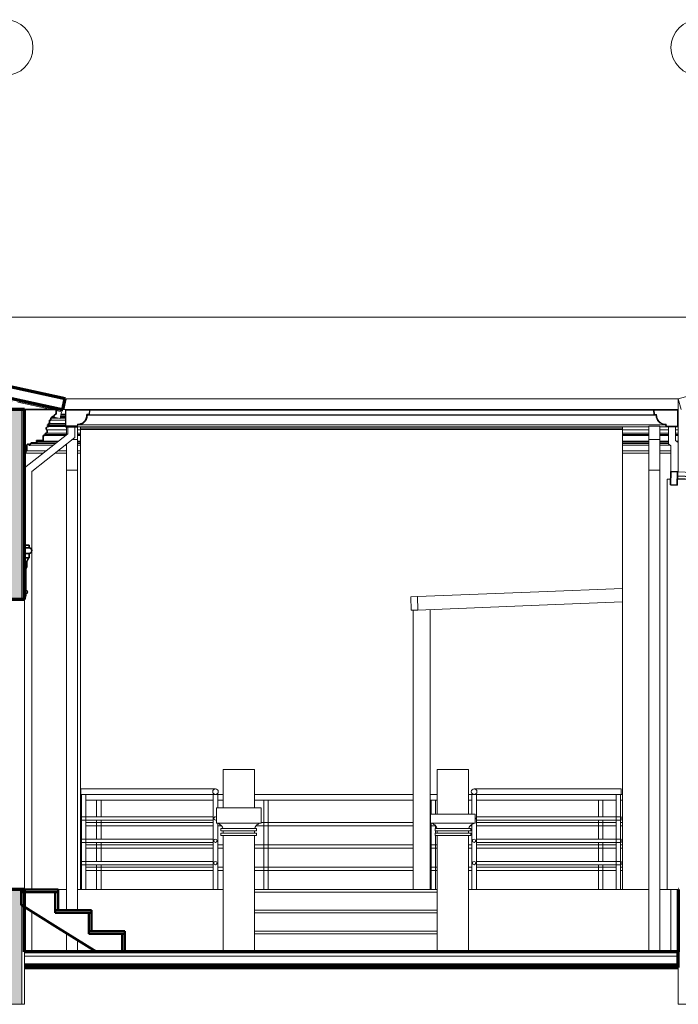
# Model space of a CAD drawing. Header units: millimetres. Extents: x -20585 to 33266, y -2043 to 8822.
# Tile 4 of 9: x -11998 to -6092, y 0 to 8822. Entities that reach past the tile are written whole.
import ezdxf

# ---------------------------------------------------------------- set-up
doc = ezdxf.new("R2010")
doc.units = ezdxf.units.MM
for name, color, linetype, lineweight in [('A-FLOR', 192, 'Continuous', 18), ('A-FLOR-HRAL', 11, 'Continuous', 18), ('A-FLOR-MCUT', 51, 'Continuous', 18), ('A-GENM', 13, 'Continuous', 18), ('A-GLAZ-CURT', 52, 'Continuous', 18), ('A-GLAZ-CWMG', 51, 'Continuous', 18), ('A-ROOF', 132, 'Continuous', 18), ('A-ROOF-MCUT', 132, 'Continuous', 25), ('A-ROOF-OTLN', 132, 'Continuous', 18), ('A-WALL', 113, 'Continuous', 18), ('A-WALL-PATT', 111, 'Continuous', 70), ('S-COLS', 52, 'Continuous', 18), ('S-GRID-IDEN', 1, 'Continuous', 9), ('S-STRS', 31, 'Continuous', 18)]:
    doc.layers.add(name, color=color, linetype=linetype, lineweight=lineweight)

# ---------------------------------------------------------------- blocks, each defined once
blk = doc.blocks.new('Railing - 4 cm-3948223-CORTE E - CORTE DE IMPLANTAÇÃO')
at = {"layer": 'A-FLOR-HRAL'}
for p, q in [((-7943.4, 1880), (-7943.4, 1703.8)), ((-7903.4, 1880), (-7943.4, 1880)), ((-7903.4, 1030), (-7903.4, 1880)), ((-7943.4, 1611.9), (-7943.4, 1030))]:
    blk.add_line(p, q, dxfattribs=at)
blk = doc.blocks.new('Railing - 4 cm-V1-CORTE E - CORTE DE IMPLANTAÇÃO')
at = {"layer": 'A-FLOR-HRAL'}
for p, q in [((-6651, 1880), (-6651, 1030)), ((-6631, 1880), (-6651, 1880)), ((-6611, 1880), (-6631, 1880)), ((-6611, 1030), (-6611, 1880))]:
    blk.add_line(p, q, dxfattribs=at)
blk = doc.blocks.new('Railing - Railing-2916073-CORTE E - CORTE DE IMPLANTAÇÃO')
at = {"layer": 'A-FLOR-HRAL'}
for p, q in [((-6606, 1930), (-7923.4, 1930)), ((-7903.4, 1880), (-6606, 1880)), ((-6606, 1930), (-6606, 1905)), ((-6606, 1905), (-6606, 1880)), ((-6632.8, 1680), (-7903.4, 1680)), ((-6606, 1680), (-6629.2, 1680)), ((-6606, 1680), (-6606, 1665)), ((-7903.4, 1650), (-6632.8, 1650)), ((-6629.2, 1650), (-6606, 1650)), ((-6606, 1665), (-6606, 1650)), ((-6632.8, 1480), (-7903.4, 1480)), ((-7903.4, 1450), (-6632.8, 1450)), ((-6606, 1480), (-6629.2, 1480)), ((-6629.2, 1450), (-6606, 1450)), ((-6606, 1480), (-6606, 1465)), ((-6606, 1465), (-6606, 1450)), ((-6632.8, 1280), (-7903.4, 1280)), ((-7903.4, 1250), (-6632.8, 1250)), ((-6606, 1280), (-6629.2, 1280)), ((-6629.2, 1250), (-6606, 1250)), ((-6606, 1280), (-6606, 1265)), ((-6606, 1265), (-6606, 1250))]:
    blk.add_line(p, q, dxfattribs=at)
for centre, radius, start, end in [((-7923.4, 1905), 25, 360, 180), ((-7923.4, 1905), 25, 180, 360), ((-7923.4, 1665), 15, 0, 48.42037), ((-7923.4, 1665), 15, 311.57963, 0), ((-7923.4, 1465), 15, 0, 180), ((-7923.4, 1465), 15, 180, 0), ((-7923.4, 1265), 15, 0, 180), ((-7923.4, 1265), 15, 180, 0)]:
    blk.add_arc(centre, radius, start, end, dxfattribs=at)
for name in ['Railing - 4 cm-3948223-CORTE E - CORTE DE IMPLANTAÇÃO', 'Railing - 4 cm-V1-CORTE E - CORTE DE IMPLANTAÇÃO']:
    blk.add_blockref(name, (0, 0))
blk = doc.blocks.new('Railing - 4 cm-V2-CORTE E - CORTE DE IMPLANTAÇÃO')
at = {"layer": 'A-FLOR-HRAL'}
for p, q in [((-10262.3, 1030), (-10262.3, 1880)), ((-10262.3, 1880), (-10222.3, 1880)), ((-10222.3, 1880), (-10222.3, 1761.2)), ((-10222.3, 1620.7), (-10222.3, 1030))]:
    blk.add_line(p, q, dxfattribs=at)
blk = doc.blocks.new('Railing - Railing-2916387-CORTE E - CORTE DE IMPLANTAÇÃO')
at = {"layer": 'A-FLOR-HRAL'}
for p, q in [((-10242.3, 1930), (-11448.9, 1930)), ((-11448.9, 1905), (-11448.9, 1930)), ((-11448.9, 1880), (-11448.9, 1905)), ((-11448.9, 1880), (-10262.3, 1880)), ((-11425.7, 1680), (-11448.9, 1680)), ((-11448.9, 1665), (-11448.9, 1680)), ((-10262.3, 1680), (-11422.1, 1680)), ((-11448.9, 1650), (-11448.9, 1665)), ((-11448.9, 1650), (-11425.7, 1650)), ((-11422.1, 1650), (-10262.3, 1650)), ((-11425.7, 1480), (-11448.9, 1480)), ((-11448.9, 1465), (-11448.9, 1480)), ((-11448.9, 1450), (-11448.9, 1465)), ((-11448.9, 1450), (-11425.7, 1450)), ((-10262.3, 1480), (-11422.1, 1480)), ((-11422.1, 1450), (-10262.3, 1450)), ((-11425.7, 1280), (-11448.9, 1280)), ((-11448.9, 1265), (-11448.9, 1280)), ((-11448.9, 1250), (-11448.9, 1265)), ((-11448.9, 1250), (-11425.7, 1250)), ((-10262.3, 1280), (-11422.1, 1280)), ((-11422.1, 1250), (-10262.3, 1250))]:
    blk.add_line(p, q, dxfattribs=at)
for centre, radius, start, end in [((-10242.3, 1905), 25, 0, 180), ((-10242.3, 1905), 25, 180, 0), ((-10242.3, 1665), 15, 53.32104, 180), ((-10242.3, 1665), 15, 180, 306.67896), ((-10242.3, 1465), 15, 0, 180), ((-10242.3, 1465), 15, 180, 0), ((-10242.3, 1265), 15, 0, 180), ((-10242.3, 1265), 15, 180, 0)]:
    blk.add_arc(centre, radius, start, end, dxfattribs=at)
at = {"extrusion": (0, 0, -1), "zscale": -1}
blk.add_blockref('Railing - 4 cm-V1-CORTE E - CORTE DE IMPLANTAÇÃO', (18054.9, 0), dxfattribs=at)
blk.add_blockref('Railing - 4 cm-V2-CORTE E - CORTE DE IMPLANTAÇÃO', (0, 0))
blk = doc.blocks.new('Generic Models 2 - Generic Models 2-3017803-CORTE E - CORTE DE IMPLANTAÇÃO')
at = {"layer": 'A-GENM'}
for p, q in [((-10173.5, 1761.2), (-10173.5, 2103.7)), ((-9893.5, 2103.7), (-10173.5, 2103.7)), ((-9893.5, 2103.7), (-9893.5, 1761.2)), ((-8253.4, 1703.8), (-8253.4, 2103.7)), ((-7973.4, 2103.7), (-8253.4, 2103.7)), ((-7973.4, 2103.7), (-7973.4, 1703.8)), ((-10233.4, 1761.2), (-9833.5, 1761.2)), ((-10233.4, 1623.8), (-10233.4, 1761.2)), ((-9833.5, 1761.2), (-9833.5, 1623.8)), ((-8313.5, 1703.8), (-7913.5, 1703.8)), ((-8313.5, 1623.8), (-8313.5, 1703.8)), ((-7913.5, 1703.8), (-7913.5, 1623.8)), ((-9833.5, 1623.8), (-10233.5, 1623.8)), ((-7913.5, 1623.8), (-8313.4, 1623.8)), ((-10193.5, 1573.8), (-9873.5, 1573.8)), ((-10193.5, 1573.8), (-10193.5, 1553.8)), ((-9873.5, 1553.8), (-10193.5, 1553.8)), ((-10193.5, 1533.3), (-9873.5, 1533.3)), ((-10193.5, 1533.3), (-10193.5, 1513.3)), ((-9873.5, 1513.3), (-10193.5, 1513.3)), ((-10173.5, 1533.3), (-10173.5, 1553.8)), ((-10173.5, 470), (-10173.5, 1513.3)), ((-9893.5, 1553.8), (-9893.5, 1533.3)), ((-9893.5, 1513.3), (-9893.5, 470)), ((-9873.5, 1573.8), (-9873.5, 1553.8)), ((-9873.5, 1533.3), (-9873.5, 1513.3)), ((-8273.5, 1513.3), (-8273.5, 1533.3)), ((-8273.5, 1533.3), (-7953.5, 1533.3)), ((-7953.5, 1513.3), (-8273.5, 1513.3)), ((-8273.4, 1553.8), (-8273.4, 1573.8)), ((-8273.4, 1573.8), (-7953.4, 1573.8)), ((-7953.4, 1553.8), (-8273.4, 1553.8)), ((-8253.4, 1533.3), (-8253.4, 1553.8)), ((-8253.4, 470), (-8253.4, 1513.3)), ((-7973.4, 1553.8), (-7973.4, 1533.3)), ((-7973.4, 1513.3), (-7973.4, 470)), ((-7953.5, 1513.3), (-7953.5, 1533.3)), ((-7953.4, 1553.8), (-7953.4, 1573.8))]:
    blk.add_line(p, q, dxfattribs=at)
for points, knots in [([(-10233.5, 1623.8), (-10228, 1622.9), (-10217.6, 1620), (-10205.4, 1613.6), (-10196.7, 1607), (-10188.6, 1599.6), (-10180.2, 1588.8), (-10175.4, 1579), (-10173.5, 1573.8)], [0, 0, 0, 0, 0.2, 0.4, 0.5, 0.6, 0.8, 1, 1, 1, 1]), ([(-9893.5, 1573.8), (-9891.7, 1579), (-9886.9, 1588.8), (-9878.4, 1599.6), (-9870.4, 1607), (-9861.6, 1613.6), (-9849.5, 1620), (-9838.9, 1622.9), (-9833.5, 1623.8)], [-1, -1, -1, -1, -0.8, -0.6, -0.5, -0.4, -0.2, 0, 0, 0, 0]), ([(-8313.4, 1623.8), (-8308.1, 1622.9), (-8297.5, 1620), (-8285.4, 1613.6), (-8276.6, 1607), (-8268.6, 1599.6), (-8260.1, 1588.8), (-8255.3, 1579), (-8253.4, 1573.8)], [-1, -1, -1, -1, -0.8, -0.6, -0.5, -0.4, -0.2, 0, 0, 0, 0]), ([(-7973.5, 1573.8), (-7971.6, 1579), (-7966.8, 1588.8), (-7957.5, 1600.7), (-7949.5, 1607.7), (-7944.5, 1611.3), (-7941.1, 1613.5), (-7936.7, 1616.1), (-7931.1, 1618.7), (-7923.5, 1621.6), (-7917.6, 1623.1), (-7913.5, 1623.8)], [0, 0, 0, 0, 0.2, 0.4, 0.55, 0.5875, 0.625, 0.7, 0.775, 0.85, 1, 1, 1, 1])]:
    blk.add_open_spline(points, degree=3, knots=knots, dxfattribs=at)
blk = doc.blocks.new('Rectangular Mullion - 4x6_3-V6-CORTE E - CORTE DE IMPLANTAÇÃO')
at = {"layer": 'A-GLAZ-CWMG'}
for p, q in [((-15115.7, 6065.3), (-15115.2, 6067.2)), ((-15115.2, 6067.2), (-15111, 6066.3)), ((-12008.4, 5328.7), (-15111, 6001.8)), ((-15106.3, 6065.3), (-14721.3, 5981.7)), ((-14672.4, 5971.1), (-14278.5, 5885.7)), ((-14229.6, 5875.1), (-13835.6, 5789.6)), ((-13786.8, 5779), (-13392.8, 5693.5)), ((-13344, 5682.9), (-12950, 5597.5)), ((-12901.1, 5586.8), (-12507.2, 5501.4)), ((-12458.3, 5490.8), (-12064.4, 5405.3)), ((-12015.5, 5394.7), (-11711.3, 5328.7)), ((-11669.7, 5319.7), (-11621.6, 5309.2)), ((-11621.6, 5309.2), (-11634.9, 5247.7)), ((-11634.9, 5247.7), (-11704.7, 5262.8))]:
    blk.add_line(p, q, dxfattribs=at)
blk = doc.blocks.new('Railing - 4 cm-V9-CORTE E - CORTE DE IMPLANTAÇÃO')
at = {"layer": 'A-FLOR-HRAL'}
for p, q in [((-6808.5, 1680.2), (-6808.5, 1830)), ((-6808.5, 1830), (-6788.5, 1830)), ((-6788.5, 1830), (-6768.5, 1830)), ((-6768.5, 1830), (-6768.5, 1680.2)), ((-6808.5, 1479.9), (-6808.5, 1650.1)), ((-6768.5, 1650.1), (-6768.5, 1479.9)), ((-6808.5, 1279.9), (-6808.5, 1450.1)), ((-6768.5, 1450.1), (-6768.5, 1279.9)), ((-6808.5, 1030), (-6808.5, 1250.1)), ((-6768.5, 1250.1), (-6768.5, 1030))]:
    blk.add_line(p, q, dxfattribs=at)
blk = doc.blocks.new('Railing - 4 cm-V10-CORTE E - CORTE DE IMPLANTAÇÃO')
at = {"layer": 'A-FLOR-HRAL'}
for p, q in [((-8308.5, 1703.8), (-8308.5, 1830)), ((-8308.5, 1830), (-8288.5, 1830)), ((-8288.5, 1830), (-8268.5, 1830)), ((-8268.5, 1830), (-8268.5, 1703.8)), ((-8308.5, 1030), (-8308.5, 1622.4)), ((-8268.5, 1598.5), (-8268.5, 1573.8)), ((-8268.5, 1553.8), (-8268.5, 1533.3)), ((-8268.5, 1513.3), (-8268.5, 1030))]:
    blk.add_line(p, q, dxfattribs=at)
blk = doc.blocks.new('Railing - 4 cm-V11-CORTE E - CORTE DE IMPLANTAÇÃO')
at = {"layer": 'A-FLOR-HRAL'}
for p, q in [((-9808.5, 1030), (-9808.5, 1830)), ((-9808.5, 1830), (-9788.5, 1830)), ((-9788.5, 1830), (-9768.5, 1830)), ((-9768.5, 1830), (-9768.5, 1030))]:
    blk.add_line(p, q, dxfattribs=at)
blk = doc.blocks.new('Railing - 4 cm-V12-CORTE E - CORTE DE IMPLANTAÇÃO')
at = {"layer": 'A-FLOR-HRAL'}
for p, q in [((-11308.5, 1680.2), (-11308.5, 1830)), ((-11308.5, 1830), (-11288.5, 1830)), ((-11288.5, 1830), (-11268.5, 1830)), ((-11268.5, 1830), (-11268.5, 1680.2)), ((-11308.5, 1479.9), (-11308.5, 1650.1)), ((-11268.5, 1650.1), (-11268.5, 1479.9)), ((-11308.5, 1279.9), (-11308.5, 1450.1)), ((-11268.5, 1450.1), (-11268.5, 1279.9)), ((-11308.5, 1030), (-11308.5, 1250.1)), ((-11268.5, 1250.1), (-11268.5, 1030))]:
    blk.add_line(p, q, dxfattribs=at)
blk = doc.blocks.new('Railing - Railing-3946303-CORTE E - CORTE DE IMPLANTAÇÃO')
at = {"layer": 'A-FLOR-HRAL'}
for p, q in [((-11448.9, 1880), (-11453.5, 1880)), ((-10173.5, 1880), (-10222.3, 1880)), ((-8468.5, 1880), (-9893.5, 1880)), ((-8253.4, 1880), (-8318.5, 1880)), ((-7943.4, 1880), (-7973.4, 1880)), ((-6593.5, 1880), (-6605.7, 1880)), ((-11453.5, 1830), (-11443.9, 1830)), ((-11404, 1830), (-10262.3, 1830)), ((-10222.4, 1830), (-10173.5, 1830)), ((-9893.5, 1830), (-8468.5, 1830)), ((-8318.5, 1830), (-8253.4, 1830)), ((-7973.4, 1830), (-7943.4, 1830)), ((-7903.4, 1830), (-6651.2, 1830)), ((-6611, 1830), (-6593.5, 1830)), ((-11443.9, 1630), (-11453.5, 1630)), ((-11453.5, 1600), (-11443.9, 1600)), ((-11290.3, 1630), (-11403.9, 1630)), ((-11403.9, 1600), (-11290.3, 1600)), ((-10262.3, 1630), (-11286.7, 1630)), ((-11286.7, 1600), (-10262.3, 1600)), ((-10222.3, 1600), (-10189.7, 1600)), ((-9877.3, 1600), (-9790.3, 1600)), ((-9790.3, 1630), (-9833.5, 1630)), ((-8468.5, 1630), (-9786.7, 1630)), ((-9786.7, 1600), (-8468.5, 1600)), ((-8313.5, 1630), (-8318.5, 1630)), ((-8318.5, 1600), (-8290.5, 1600)), ((-8286.7, 1600), (-8269.6, 1600)), ((-7957.3, 1600), (-7943.4, 1600)), ((-6790.3, 1630), (-7903.4, 1630)), ((-7903.4, 1600), (-6790.3, 1600)), ((-6651.2, 1630), (-6786.7, 1630)), ((-6786.7, 1600), (-6651.2, 1600)), ((-6593.5, 1630), (-6611, 1630)), ((-6611, 1600), (-6593.5, 1600)), ((-11443.9, 1430), (-11453.5, 1430)), ((-11290.3, 1430), (-11403.9, 1430)), ((-10262.3, 1430), (-11286.7, 1430)), ((-10173.5, 1430), (-10222.3, 1430)), ((-9790.3, 1430), (-9893.5, 1430)), ((-8468.5, 1430), (-9786.7, 1430)), ((-8290.5, 1430), (-8318.5, 1430)), ((-8253.4, 1430), (-8286.7, 1430)), ((-7943.4, 1430), (-7973.4, 1430)), ((-6790.3, 1430), (-7903.4, 1430)), ((-6651.2, 1430), (-6786.7, 1430)), ((-6593.5, 1430), (-6611, 1430)), ((-11453.5, 1400), (-11443.9, 1400)), ((-11403.9, 1400), (-11290.3, 1400)), ((-11286.7, 1400), (-10262.3, 1400)), ((-10222.3, 1400), (-10173.5, 1400)), ((-9893.5, 1400), (-9790.3, 1400)), ((-9786.7, 1400), (-8468.5, 1400)), ((-8318.5, 1400), (-8290.5, 1400)), ((-8286.7, 1400), (-8253.4, 1400)), ((-7973.4, 1400), (-7943.4, 1400)), ((-7903.4, 1400), (-6790.3, 1400)), ((-6786.7, 1400), (-6651, 1400)), ((-6611, 1400), (-6593.5, 1400)), ((-11443.9, 1230), (-11453.5, 1230)), ((-11453.5, 1200), (-11443.9, 1200)), ((-11290.3, 1230), (-11403.9, 1230)), ((-11403.9, 1200), (-11290.3, 1200)), ((-10262.3, 1230), (-11286.7, 1230)), ((-11286.7, 1200), (-10262.3, 1200)), ((-10173.5, 1230), (-10222.3, 1230)), ((-10222.3, 1200), (-10173.5, 1200)), ((-9790.3, 1230), (-9893.5, 1230)), ((-9893.5, 1200), (-9790.3, 1200)), ((-8468.5, 1230), (-9786.7, 1230)), ((-9786.7, 1200), (-8468.5, 1200)), ((-8290.5, 1230), (-8318.5, 1230)), ((-8318.5, 1200), (-8290.5, 1200)), ((-8253.4, 1230), (-8286.7, 1230)), ((-8286.7, 1200), (-8253.4, 1200)), ((-7943.4, 1230), (-7973.4, 1230)), ((-7973.4, 1200), (-7943.4, 1200)), ((-6790.3, 1230), (-7903.4, 1230)), ((-7903.4, 1200), (-6790.3, 1200)), ((-6651.2, 1230), (-6786.7, 1230)), ((-6786.7, 1200), (-6651.2, 1200)), ((-6593.5, 1230), (-6611, 1230)), ((-6611, 1200), (-6593.5, 1200))]:
    blk.add_line(p, q, dxfattribs=at)
for name in ['Railing - 4 cm-V12-CORTE E - CORTE DE IMPLANTAÇÃO', 'Railing - 4 cm-V11-CORTE E - CORTE DE IMPLANTAÇÃO', 'Railing - 4 cm-V10-CORTE E - CORTE DE IMPLANTAÇÃO', 'Railing - 4 cm-V9-CORTE E - CORTE DE IMPLANTAÇÃO']:
    blk.add_blockref(name, (0, 0))
blk = doc.blocks.new('Rectangular Mullion - 6x12 cm metal-4019201-CORTE E - CORTE DE IMPLANTAÇÃO')
at = {"layer": 'A-GLAZ-CWMG'}
for p, q in [((-5055.6, 4729), (-6099, 4770.7)), ((-5060.4, 4609.1), (-5991.4, 4646.3))]:
    blk.add_line(p, q, dxfattribs=at)
blk = doc.blocks.new('System Panel - Vidro 2cm escuro2-4253584-CORTE E - CORTE DE IMPLANTAÇÃO')
at = {"layer": 'A-GLAZ-CURT', "lineweight": 25}
for p, q in [((1273.2, 4435.8), (1272.4, 4415.8)), ((1272.4, 4415.8), (2305.8, 4374.5)), ((2306.6, 4394.5), (1273.2, 4435.8)), ((2305.8, 4374.5), (2306.6, 4394.5))]:
    blk.add_line(p, q, dxfattribs=at)
blk = doc.blocks.new('Rectangular Mullion - 6x12 cm metal-3947385-CORTE E - CORTE DE IMPLANTAÇÃO')
at = {"layer": 'A-GLAZ-CWMG', "lineweight": 35}
for p, q in [((-6159, 4773.1), (-6163.8, 4653.2)), ((-6099, 4770.7), (-6159, 4773.1)), ((-6103.8, 4650.8), (-6099, 4770.7)), ((-6163.8, 4653.2), (-6103.8, 4650.8))]:
    blk.add_line(p, q, dxfattribs=at)
blk = doc.blocks.new('Rectangular Mullion - 6x12 cm metal-4024687-CORTE E - CORTE DE IMPLANTAÇÃO')
at = {"layer": 'A-GLAZ-CWMG'}
for p, q in [((-8431.9, 3652.5), (-8491.9, 3650.1)), ((-8491.9, 3650.1), (-8487.1, 3530.2)), ((-8427.1, 3532.6), (-8431.9, 3652.5)), ((-8487.1, 3530.2), (-8427.1, 3532.6))]:
    blk.add_line(p, q, dxfattribs=at)
blk = doc.blocks.new('Rectangular Mullion - 6x12 cm metal-4019209-CORTE E - CORTE DE IMPLANTAÇÃO')
at = {"layer": 'A-GLAZ-CWMG'}
for p, q in [((-7343.9, 3696), (-6593.5, 3726)), ((-6593.5, 3606), (-7339.1, 3576.1))]:
    blk.add_line(p, q, dxfattribs=at)
blk = doc.blocks.new('Rectangular Mullion - 6x12 cm metal-4019211-CORTE E - CORTE DE IMPLANTAÇÃO')
at = {"layer": 'A-GLAZ-CWMG'}
for p, q in [((-8432, 3652.5), (-7343.9, 3696)), ((-8427.2, 3532.6), (-8432, 3652.5)), ((-7339.1, 3576.1), (-8427.2, 3532.6))]:
    blk.add_line(p, q, dxfattribs=at)
blk = doc.blocks.new('ornamento esquadrias - ornamento esquadrias-V15-CORTE E - CORTE DE IMPLANTAÇÃO')
at = {"layer": 'A-GENM', "lineweight": 35}
for p, q in [((-11913.5, 4114.9), (-11953.5, 4114.9)), ((-11953.5, 4114.9), (-11953.5, 4089.9)), ((-11953.5, 4089.9), (-11953.5, 4039.9)), ((-11913.5, 4089.9), (-11953.5, 4089.9)), ((-11953.5, 4089.9), (-11913.5, 4089.9)), ((-11913.5, 4089.9), (-11913.5, 4114.9)), ((-11953.5, 4039.9), (-11913.5, 4039.9)), ((-11913.5, 4039.9), (-11953.5, 4039.9)), ((-11953.5, 4039.9), (-11953.5, 3999.9)), ((-11913.5, 3999.9), (-11953.5, 3999.9)), ((-11953.5, 3999.9), (-11953.5, 3953.3)), ((-11953.5, 3999.9), (-11913.5, 3999.9)), ((-11913.5, 3999.9), (-11913.5, 4039.9)), ((-11953.5, 3953.3), (-11933.5, 3953.3)), ((-11933.5, 3953.3), (-11953.5, 3953.3)), ((-11953.5, 3953.3), (-11953.5, 3918.3)), ((-11933.5, 3918.3), (-11953.5, 3918.3)), ((-11953.5, 3918.3), (-11953.5, 3894.9)), ((-11953.5, 3918.3), (-11933.5, 3918.3)), ((-11943.5, 3894.9), (-11953.5, 3894.9)), ((-11953.5, 3894.9), (-11953.5, 3626.1)), ((-11953.5, 3894.9), (-11943.5, 3894.9)), ((-11943.5, 3709.1), (-11943.5, 3894.9)), ((-11933.5, 3918.3), (-11933.5, 3953.3))]:
    blk.add_line(p, q, dxfattribs=at)
at = {"layer": 'A-GENM'}
blk.add_line((-11889.7, 4063.3), (-11888.5, 4063.3), dxfattribs=at)
at = {"layer": 'A-GENM', "lineweight": 35}
for centre, radius, start, end in [((-11913.5, 4064.9), 25, 270, 90), ((-11872.7, 3954.8), 60.8, 132.12639, 181.4598), ((-11906.9, 3893.1), 36.7, 136.55276, 177.13942), ((-11943.5, 3694.1), 15, 270, 90), ((-12080.7, 3677.5), 137.2, 337.97973, 0.65307)]:
    blk.add_arc(centre, radius, start, end, dxfattribs=at)
at = {"layer": 'A-GENM'}
for points, knots in [([(-11913.5, 4089.9), (-11911.2, 4089.9), (-11908, 4089.5), (-11903.9, 4088.1), (-11901.3, 4086.8), (-11899.8, 4085.9), (-11899.2, 4085.5)], [0, 0, 0, 0, 0.1428571, 0.2142857, 0.2857143, 0.3331063, 0.3331063, 0.3331063, 0.3331063]), ([(-11898.3, 4084.8), (-11897.5, 4084.1), (-11895.9, 4082.8), (-11894.3, 4081), (-11893.1, 4079.4), (-11891.7, 4077.4), (-11890.7, 4075.4), (-11890, 4073.5), (-11889.6, 4072.2), (-11889.1, 4070.6), (-11888.8, 4068.7), (-11888.5, 4066.3), (-11888.5, 4064.5), (-11888.5, 4063.3)], [0.3601427, 0.3601427, 0.3601427, 0.3601427, 0.4285714, 0.5, 0.5357143, 0.5714286, 0.6785714, 0.7053571, 0.7321429, 0.7857143, 0.8392857, 0.8928571, 1, 1, 1, 1]), ([(-11888.5, 4063.3), (-11888.5, 4062.9), (-11888.6, 4061.9), (-11888.9, 4060.2), (-11889.3, 4058.7), (-11889.5, 4057.8), (-11889.6, 4057.5)], [0, 0, 0, 0, 0.0625, 0.125, 0.1875, 0.2083382, 0.2083382, 0.2083382, 0.2083382]), ([(-11889.8, 4057.1), (-11889.9, 4056.8), (-11890.2, 4055.7), (-11891, 4053.9), (-11892.6, 4051), (-11896.3, 4046.2), (-11901.9, 4042.3), (-11908.4, 4040.3), (-11911.8, 4039.9), (-11913.5, 4039.9)], [0.2215174, 0.2215174, 0.2215174, 0.2215174, 0.25, 0.3125, 0.375, 0.5, 0.75, 0.875, 1, 1, 1, 1]), ([(-11940.7, 3907.1), (-11940.6, 3907.4), (-11940.5, 3907.7), (-11940.4, 3907.9), (-11940.4, 3908)], [-0.61214035, -0.61214035, -0.61214035, -0.61214035, -0.58333333, -0.5821707, -0.5821707, -0.5821707, -0.5821707])]:
    blk.add_open_spline(points, degree=3, knots=knots, dxfattribs=at)
blk = doc.blocks.new('Rectangular Mullion - 6x12 cm-4252393-CORTE E - CORTE DE IMPLANTAÇÃO')
at = {"layer": 'A-GLAZ-CWMG'}
for p, q in [((-6593.5, 5162.6), (-11453.5, 5162.6)), ((-11453.5, 5149.2), (-6593.5, 5149.2))]:
    blk.add_line(p, q, dxfattribs=at)
blk = doc.blocks.new('Generic Models 1 - Generic Models 24-4258923-CORTE E - CORTE DE IMPLANTAÇÃO')
at = {"layer": 'A-GENM'}
for p, q in [((-11578.3, 5173.7), (-11578.3, 5101.3)), ((-11567.3, 5109.9), (-11567.3, 5173.7)), ((-11502.3, 5078.4), (-11502.3, 5173.7)), ((-11478.3, 5061.9), (-11478.3, 5178.7)), ((-6358.3, 5178.7), (-6258.3, 5178.7)), ((-6358.3, 5178.7), (-6358.3, 5061.9)), ((-6258.3, 5061.9), (-6258.3, 5178.7)), ((-6181.9, 5173.7), (-6181.9, 5021.4)), ((-6116.9, 5052.9), (-6116.9, 5173.7)), ((-11567.3, 5109.9), (-11953.5, 4805.3)), ((-11888.5, 4773.8), (-11502.3, 5078.4)), ((-11478.3, 5061.9), (-11523.2, 5061.9)), ((-11478.3, 4786.7), (-11478.3, 5061.9)), ((-6258.3, 5061.9), (-6358.3, 5061.9)), ((-6358.3, 5061.9), (-6358.3, 4786.7)), ((-6258.3, 4786.7), (-6258.3, 5061.9)), ((-6093.5, 5034.5), (-6116.9, 5052.9)), ((-11578.3, 5018.5), (-11578.3, 4786.7)), ((-6181.9, 5021.4), (-6158.5, 5003)), ((-6158.5, 5003), (-6158.5, 4773.1)), ((-11888.5, 1030), (-11888.5, 4773.8)), ((-11578.3, 843.3), (-11578.3, 4786.7)), ((-11578.3, 4786.7), (-11478.3, 4786.7)), ((-11478.3, 4786.7), (-11478.3, 843.3)), ((-6358.3, 470), (-6358.3, 4786.7)), ((-6358.3, 4786.7), (-6258.3, 4786.7)), ((-6258.3, 4786.7), (-6258.3, 470)), ((-6158.5, 1030), (-6158.5, 470)), ((-11888.5, 470), (-11888.5, 831.2)), ((-11578.3, 470), (-11578.3, 638.2)), ((-11478.3, 576), (-11478.3, 470))]:
    blk.add_line(p, q, dxfattribs=at)
blk = doc.blocks.new('ORNAMENTO SUPERIOR - ORNAMENTO SUPERIOR-4323885-CORTE E - CORTE DE IMPLANTAÇÃO')
at = {"layer": 'A-GENM', "lineweight": 35}
for p, q in [((-18348.2, 5328.7), (-18632.3, 5328.7)), ((-18632.3, 5328.7), (-18632.3, 5287.4)), ((-18348.2, 4938.7), (-18348.2, 5328.7)), ((-11669.7, 5328.7), (-11953.8, 5328.7)), ((-11953.8, 5328.7), (-11953.8, 4938.7)), ((-11669.7, 5287.4), (-11669.7, 5328.7)), ((-18632.3, 5287.4), (-18622.3, 5287.4)), ((-18622.3, 5287.4), (-18622.3, 5282.4)), ((-18622.3, 5282.4), (-18617.3, 5282.4)), ((-18617.3, 5282.4), (-18617.3, 5277.4)), ((-18617.3, 5277.4), (-18612.3, 5277.4)), ((-18612.3, 5277.4), (-18612.3, 5267.4)), ((-18612.3, 5267.4), (-18597.3, 5267.4)), ((-18597.3, 5267.4), (-18597.3, 5262.4)), ((-18597.3, 5262.4), (-18592.3, 5262.4)), ((-18592.3, 5262.4), (-18592.3, 5257.4)), ((-18592.3, 5257.4), (-18587.3, 5257.4)), ((-18587.3, 5257.4), (-18587.3, 5252.4)), ((-18587.3, 5252.4), (-18582.3, 5252.4)), ((-18582.3, 5252.4), (-18582.3, 5232.4)), ((-18582.3, 5232.4), (-18572.3, 5232.4)), ((-18572.3, 5232.4), (-18572.3, 5202.4)), ((-11729.7, 5202.4), (-11729.7, 5232.4)), ((-11729.7, 5232.4), (-11719.7, 5232.4)), ((-11719.7, 5232.4), (-11719.7, 5252.4)), ((-11719.7, 5252.4), (-11714.7, 5252.4)), ((-11714.7, 5252.4), (-11714.7, 5257.4)), ((-11714.7, 5257.4), (-11709.7, 5257.4)), ((-11709.7, 5257.4), (-11709.7, 5262.4)), ((-11709.7, 5262.4), (-11704.7, 5262.4)), ((-11704.7, 5262.4), (-11704.7, 5267.4)), ((-11704.7, 5267.4), (-11689.7, 5267.4)), ((-11689.7, 5267.4), (-11689.7, 5277.4)), ((-11689.7, 5277.4), (-11684.7, 5277.4)), ((-11684.7, 5277.4), (-11684.7, 5282.4)), ((-11684.7, 5282.4), (-11679.7, 5282.4)), ((-11679.7, 5287.4), (-11669.7, 5287.4)), ((-11679.7, 5282.4), (-11679.7, 5287.4)), ((-18572.3, 5202.4), (-18562.3, 5202.4)), ((-18552.3, 5187.4), (-18566, 5176.7)), ((-18562.3, 5202.4), (-18562.3, 5192.4)), ((-18562.3, 5192.4), (-18552.3, 5192.4)), ((-18552.3, 5192.4), (-18552.3, 5187.4)), ((-11749.7, 5187.4), (-11749.7, 5192.4)), ((-11749.7, 5192.4), (-11739.7, 5192.4)), ((-11736, 5176.7), (-11749.7, 5187.4)), ((-11739.7, 5192.4), (-11739.7, 5202.4)), ((-11739.7, 5202.4), (-11729.7, 5202.4)), ((-18546.2, 5116.7), (-18536.2, 5116.7)), ((-18536.2, 5116.7), (-18536.2, 5106.7)), ((-18536.2, 5106.7), (-18526.2, 5106.7)), ((-18526.2, 5106.7), (-18526.2, 5096.7)), ((-18526.2, 5096.7), (-18516.2, 5096.7)), ((-18516.2, 5096.7), (-18516.2, 5046.7)), ((-18516.2, 5046.7), (-18506.2, 5046.7)), ((-18506.2, 5046.7), (-18506.2, 5051.7)), ((-18506.2, 5051.7), (-18456.2, 5051.7)), ((-18452.1, 5031.7), (-18406.2, 5031.7)), ((-18406.2, 5031.7), (-18406.2, 5023.7)), ((-11895.8, 5023.7), (-11895.8, 5031.7)), ((-11895.8, 5031.7), (-11849.9, 5031.7)), ((-11845.8, 5051.7), (-11795.8, 5051.7)), ((-11795.8, 5051.7), (-11795.8, 5046.7)), ((-11795.8, 5046.7), (-11785.8, 5046.7)), ((-11785.8, 5046.7), (-11785.8, 5096.7)), ((-11785.8, 5096.7), (-11775.8, 5096.7)), ((-11775.8, 5096.7), (-11775.8, 5106.7)), ((-11775.8, 5106.7), (-11765.8, 5106.7)), ((-11765.8, 5106.7), (-11765.8, 5116.7)), ((-11765.8, 5116.7), (-11755.8, 5116.7)), ((-18406.2, 5023.7), (-18398.2, 5023.7)), ((-18398.2, 5023.7), (-18398.2, 5008.7)), ((-18398.2, 5008.7), (-18388.2, 5008.7)), ((-18368.2, 5009.1), (-18368.2, 4958.7)), ((-18368.2, 4958.7), (-18358.2, 4958.7)), ((-18358.2, 4958.7), (-18358.2, 4938.7)), ((-11943.8, 4938.7), (-11943.8, 4958.7)), ((-11943.8, 4958.7), (-11933.8, 4958.7)), ((-11933.8, 4958.7), (-11933.8, 5009.1)), ((-11913.8, 5008.7), (-11903.8, 5008.7)), ((-11903.8, 5008.7), (-11903.8, 5023.7)), ((-11903.8, 5023.7), (-11895.8, 5023.7)), ((-18358.2, 4938.7), (-18348.2, 4938.7)), ((-11953.8, 4938.7), (-11943.8, 4938.7))]:
    blk.add_line(p, q, dxfattribs=at)
at = {"layer": 'A-GENM'}
for p, q in [((-11453.5, 5328.7), (-11669.7, 5328.7)), ((-11453.5, 5328.7), (-11453.5, 5322.6)), ((-6593.5, 5322.6), (-6593.5, 5328.7)), ((-6093.5, 5328.7), (-6593.5, 5328.7)), ((-11719.7, 5232.4), (-11588.1, 5232.4)), ((-11714.7, 5252.4), (-11656.7, 5252.4)), ((-11709.7, 5257.4), (-11679.7, 5257.4)), ((-11704.7, 5262.4), (-11702.7, 5262.4)), ((-11633.9, 5252.4), (-11588.1, 5252.4)), ((-11632.8, 5257.4), (-11588.1, 5257.4)), ((-11631.7, 5262.4), (-11588.1, 5262.4)), ((-11630.6, 5267.4), (-11588.1, 5267.4)), ((-11628.5, 5277.4), (-11588.1, 5277.4)), ((-11627.4, 5282.4), (-11588.1, 5282.4)), ((-11626.3, 5287.4), (-11588.1, 5287.4)), ((-6094.9, 5287.4), (-6093.5, 5287.4)), ((-6094.9, 5282.4), (-6093.5, 5282.4)), ((-6094.9, 5277.4), (-6093.5, 5277.4)), ((-6094.9, 5267.4), (-6093.5, 5267.4)), ((-6094.9, 5262.4), (-6093.5, 5262.4)), ((-6094.9, 5257.4), (-6093.5, 5257.4)), ((-6094.9, 5252.4), (-6093.5, 5252.4)), ((-6094.9, 5232.4), (-6093.5, 5232.4)), ((-11756.4, 5147.5), (-11578.3, 5147.5)), ((-11749.7, 5187.4), (-11588.1, 5187.4)), ((-11739.7, 5192.4), (-11588.1, 5192.4)), ((-11736, 5176.7), (-11588.1, 5176.7)), ((-11729.7, 5202.4), (-11588.1, 5202.4)), ((-11478.1, 5147.5), (-11453.5, 5147.5)), ((-11453.5, 5173.8), (-11453.5, 5147.5)), ((-11453.5, 5147.5), (-11453.5, 5116.7)), ((-6593.5, 5147.5), (-6593.5, 5173.8)), ((-6593.5, 5116.7), (-6593.5, 5147.5)), ((-6593.5, 5147.5), (-6358.3, 5147.5)), ((-6258.3, 5147.5), (-6181.9, 5147.5)), ((-6116.9, 5147.5), (-6093.5, 5147.5)), ((-6094.9, 5202.4), (-6093.5, 5202.4)), ((-6094.9, 5192.4), (-6093.5, 5192.4)), ((-6094.9, 5187.4), (-6093.5, 5187.4)), ((-6094.9, 5176.7), (-6093.5, 5176.7)), ((-11849.9, 5031.7), (-11666.5, 5031.7)), ((-11845.8, 5041.7), (-11653.8, 5041.7)), ((-11785.8, 5046.7), (-11647.5, 5046.7)), ((-11775.8, 5096.7), (-11584.1, 5096.7)), ((-11765.8, 5106.7), (-11578.3, 5106.7)), ((-11755.8, 5116.7), (-11578.3, 5116.7)), ((-11478.1, 5116.7), (-11453.5, 5116.7)), ((-11478.1, 5106.7), (-11453.5, 5106.7)), ((-11478.1, 5096.7), (-11453.5, 5096.7)), ((-11478.1, 5046.7), (-11453.5, 5046.7)), ((-11478.1, 5041.7), (-11453.5, 5041.7)), ((-11478.1, 5031.7), (-11453.5, 5031.7)), ((-11453.5, 5116.7), (-11453.5, 5106.7)), ((-11453.5, 5106.7), (-11453.5, 5096.7)), ((-11453.5, 5096.7), (-11453.5, 5046.7)), ((-11453.5, 5046.7), (-11453.5, 5041.7)), ((-11453.5, 5041.7), (-11453.5, 5031.7)), ((-11453.5, 5031.7), (-11453.5, 5023.7)), ((-6593.5, 5106.7), (-6593.5, 5116.7)), ((-6593.5, 5116.7), (-6358.3, 5116.7)), ((-6593.5, 5096.7), (-6593.5, 5106.7)), ((-6593.5, 5106.7), (-6358.3, 5106.7)), ((-6593.5, 5046.7), (-6593.5, 5096.7)), ((-6593.5, 5096.7), (-6358.3, 5096.7)), ((-6593.5, 5041.7), (-6593.5, 5046.7)), ((-6593.5, 5046.7), (-6358.3, 5046.7)), ((-6593.5, 5031.7), (-6593.5, 5041.7)), ((-6593.5, 5041.7), (-6358.3, 5041.7)), ((-6593.5, 5031.7), (-6358.3, 5031.7)), ((-6593.5, 5023.7), (-6593.5, 5031.7)), ((-6258.3, 5116.7), (-6181.9, 5116.7)), ((-6258.3, 5106.7), (-6181.9, 5106.7)), ((-6258.3, 5096.7), (-6181.9, 5096.7)), ((-6258.3, 5046.7), (-6181.9, 5046.7)), ((-6258.3, 5041.7), (-6181.9, 5041.7)), ((-6258.3, 5031.7), (-6181.9, 5031.7)), ((-6116.9, 5116.7), (-6093.5, 5116.7)), ((-6116.9, 5106.7), (-6093.5, 5106.7)), ((-6116.9, 5096.7), (-6093.5, 5096.7)), ((-6108.9, 5046.7), (-6093.5, 5046.7)), ((-6102.6, 5041.7), (-6093.5, 5041.7)), ((-11933.8, 4958.7), (-11759.1, 4958.7)), ((-11903.8, 5008.7), (-11695.7, 5008.7)), ((-11895.8, 5023.7), (-11676.7, 5023.7)), ((-11654.1, 4958.7), (-11578.3, 4958.7)), ((-11590.7, 5008.7), (-11578.3, 5008.7)), ((-11478.1, 5023.7), (-11453.5, 5023.7)), ((-11478.1, 5008.7), (-11453.5, 5008.7)), ((-11478.1, 4958.7), (-11453.5, 4958.7)), ((-11453.5, 5023.7), (-11453.5, 5008.7)), ((-11453.5, 5008.7), (-11453.5, 4958.7)), ((-11453.5, 4958.7), (-11453.5, 4938.7)), ((-6593.5, 5008.7), (-6593.5, 5023.7)), ((-6593.5, 5023.7), (-6358.3, 5023.7)), ((-6593.5, 4958.7), (-6593.5, 5008.7)), ((-6593.5, 5008.7), (-6358.3, 5008.7)), ((-6593.5, 4938.7), (-6593.5, 4958.7)), ((-6593.5, 4958.7), (-6358.3, 4958.7)), ((-6258.3, 5023.7), (-6181.9, 5023.7)), ((-6258.3, 5008.7), (-6165.7, 5008.7)), ((-6258.3, 4958.7), (-6158.5, 4958.7)), ((-11943.8, 4938.7), (-11784.4, 4938.7)), ((-11679.5, 4938.7), (-11578.3, 4938.7)), ((-11478.1, 4938.7), (-11453.5, 4938.7)), ((-6593.5, 4938.7), (-6358.3, 4938.7)), ((-6258.3, 4938.7), (-6158.5, 4938.7))]:
    blk.add_line(p, q, dxfattribs=at)
at = {"layer": 'A-GENM', "lineweight": 35}
for centre, radius, start, end in [((-18561.2, 5158.3), 19, 325.45968, 104.54032), ((-18529.3, 5131.7), 22.6, 135.85966, 221.76644), ((-11740.8, 5158.3), 19, 75.45968, 214.54032), ((-11772.7, 5131.7), 22.6, 318.23356, 44.14034), ((-18452.1, 5037.5), 5.84, 134.54044, 270), ((-18461.7, 5046.7), 7.42, 317.64224, 42.35776), ((-11849.9, 5037.5), 5.84, 270, 45.45956), ((-11840.3, 5046.7), 7.42, 137.64224, 222.35776), ((-18378.2, 5009.1), 10, 0, 182.82271), ((-11923.8, 5009.1), 10, 357.17729, 180)]:
    blk.add_arc(centre, radius, start, end, dxfattribs=at)
at = {"layer": 'A-GENM'}
blk.add_open_spline([(-11756.4, 5147.5), (-11755.1, 5146.1), (-11752.9, 5143.1), (-11750.6, 5137.8), (-11749.8, 5132.2), (-11750.4, 5126.5), (-11752.4, 5121.2), (-11754.5, 5118.1), (-11755.8, 5116.7)], degree=3, dxfattribs=at)
blk.add_open_spline([(-11845.8, 5041.7), (-11845.5, 5041.3), (-11844.9, 5040.6), (-11844.3, 5039.3), (-11844, 5038), (-11844.1, 5036.6), (-11844.4, 5035.5), (-11844.8, 5034.7), (-11845.2, 5034.1), (-11845.6, 5033.5), (-11846.1, 5033.1), (-11846.6, 5032.6), (-11847.2, 5032.3), (-11847.9, 5032), (-11848.7, 5031.7), (-11849.4, 5031.7), (-11849.9, 5031.7)], degree=3, knots=[0, 0, 0, 0, 0.1, 0.2, 0.3, 0.4, 0.5, 0.55, 0.6, 0.65, 0.7, 0.75, 0.8, 0.85, 0.9, 1, 1, 1, 1], dxfattribs=at)
blk = doc.blocks.new('Grid - Head Grid-11506-CORTE E - CORTE DE IMPLANTAÇÃO')
at = {"layer": 'S-GRID-IDEN'}
blk.add_circle((-673.5, 8571.9), 250, dxfattribs=at)

msp = doc.modelspace()

# ---------------------------------------------------------------- hatches: boundary and pattern name
at = {"layer": 'A-WALL-PATT'}
h = msp.add_hatch(color=256, dxfattribs=at)
h.paths.add_polyline_path([(-11978.5, 0), (-11978.5, 1030), (-12278.5, 1030), (-12278.5, 0)], flags=0)
h.paths.add_polyline_path([(-12206.7, 3630), (-11978.5, 3630), (-11978.5, 5328.7), (-12278.5, 5328.7), (-12278.5, 3630)], flags=0)

# ---------------------------------------------------------------- linework, layer by layer
at = {"layer": 'A-FLOR', "lineweight": 70}
for p, q in [((-6093.5, 470), (-11953.5, 470)), ((-6093.5, 330), (-6093.5, 470)), ((-6093.5, 350), (-11953.5, 350)), ((-11953.5, 330), (-6093.5, 330))]:
    msp.add_line(p, q, dxfattribs=at)
at = {"layer": 'A-FLOR-MCUT'}
for p, q in [((-11953.5, 470), (-11953.5, 0)), ((-6093.5, 460), (-11953.5, 460)), ((-6093.5, 430), (-11953.5, 430))]:
    msp.add_line(p, q, dxfattribs=at)
at = {"layer": 'A-ROOF', "lineweight": 70}
for p, q in [((-11589.5, 5425.1), (-15111.3, 6189.1)), ((-15111.3, 6086.8), (-11617.3, 5328.8)), ((-11610.4, 5328.8), (-11589.5, 5425.1)), ((-11617.3, 5328.8), (-11610.4, 5328.8))]:
    msp.add_line(p, q, dxfattribs=at)
at = {"layer": 'A-ROOF'}
for p, q in [((-6093.5, 5425.1), (-3261.7, 6193.9)), ((-3395.3, 6157.8), (-14966, 6157.8)), ((-11609.7, 5328.8), (-11589.5, 5425.1)), ((-11589.5, 5425.1), (-6093.5, 5425.1)), ((-6093.5, 5425.1), (-6067.3, 5328.8)), ((-11610.4, 5328.8), (-6093.5, 5328.8)), ((-11453.5, 5328.7), (-6593.5, 5328.7))]:
    msp.add_line(p, q, dxfattribs=at)
at = {"layer": 'A-ROOF-MCUT'}
for p, q in [((-11583.1, 5322.6), (-11588.1, 5322.6)), ((-11588.1, 5322.6), (-11588.1, 5173.7)), ((-11583.1, 5178.7), (-11583.1, 5322.6)), ((-11372.5, 5322.5), (-11375.6, 5286.6)), ((-11367.5, 5322), (-11372.5, 5322.5)), ((-11371, 5282.3), (-11367.5, 5322)), ((-11375.6, 5286.6), (-11395.6, 5283.1)), ((-11390.5, 5278.9), (-11371, 5282.3)), ((-11588.1, 5173.7), (-11479.6, 5173.7)), ((-11483.8, 5178.7), (-11583.1, 5178.7)), ((-11480.3, 5198.5), (-11483.8, 5178.7)), ((-11479.6, 5173.7), (-11476.1, 5193.3))]:
    msp.add_line(p, q, dxfattribs=at)
for radius, start, end in [(80.6, 267.02908, 2.93294), (85.6, 270, 359.96396)]:
    msp.add_arc((-11476.1, 5278.9), radius, start, end, dxfattribs=at)
at = {"layer": 'A-ROOF-OTLN'}
for p, q in [((-6094.9, 5322.6), (-11583.1, 5322.6)), ((-11453.5, 5322.7), (-6593.5, 5322.7)), ((-6310.5, 5322.5), (-11372.5, 5322.5)), ((-6315.5, 5322), (-11367.5, 5322)), ((-6310.5, 5322.5), (-6315.5, 5322)), ((-6315.5, 5322), (-6312, 5282.3)), ((-6307.4, 5286.6), (-6310.5, 5322.5)), ((-6099.9, 5322.6), (-6099.9, 5178.7)), ((-6094.9, 5173.7), (-6094.9, 5322.6)), ((-6292.5, 5278.9), (-11390.5, 5278.9)), ((-6312, 5282.3), (-11371, 5282.3)), ((-6312, 5282.3), (-6292.5, 5278.9)), ((-6287.4, 5283.1), (-6307.4, 5286.6)), ((-6358.3, 5173.7), (-11478.1, 5173.7)), ((-11476.1, 5193.3), (-6206.9, 5193.3)), ((-6258.3, 5173.7), (-6094.9, 5173.7)), ((-6206.9, 5193.3), (-6203.4, 5173.7)), ((-6199.2, 5178.7), (-6202.7, 5198.5)), ((-6099.9, 5178.7), (-6199.2, 5178.7))]:
    msp.add_line(p, q, dxfattribs=at)
for radius, start, end in [(85.6, 180.03604, 270), (80.6, 177.06706, 272.97092)]:
    msp.add_arc((-6206.9, 5278.9), radius, start, end, dxfattribs=at)
for points, knots in [([(-11444.1, 5199.6), (-11443.8, 5199.7), (-11441.9, 5200.5), (-11438.2, 5202.1), (-11433.4, 5204.7), (-11430.4, 5206.6), (-11429, 5207.5)], [0.2443022, 0.2443022, 0.2443022, 0.2443022, 0.25, 0.2916667, 0.3333333, 0.3716644, 0.3716644, 0.3716644, 0.3716644]), ([(-11428.2, 5214.1), (-11429.5, 5213.2), (-11431, 5212.1), (-11432.5, 5211.2), (-11432.6, 5211.1)], [0.58871609, 0.58871609, 0.58871609, 0.58871609, 0.625, 0.62844055, 0.62844055, 0.62844055, 0.62844055]), ([(-11421.6, 5213), (-11421, 5213.5), (-11418.9, 5215.2), (-11415.6, 5218.4), (-11412.5, 5221.7), (-11410.7, 5223.7), (-11410.2, 5224.4)], [0.4397803, 0.4397803, 0.4397803, 0.4397803, 0.4583333, 0.5, 0.5416667, 0.5602197, 0.5602197, 0.5602197, 0.5602197]), ([(-11404.7, 5231.7), (-11403.8, 5233.2), (-11400.9, 5237.8), (-11398.4, 5242.9), (-11396.9, 5246.6), (-11396.8, 5246.8)], [0.6283356, 0.6283356, 0.6283356, 0.6283356, 0.6666667, 0.75, 0.7556978, 0.7556978, 0.7556978, 0.7556978]), ([(-11394.1, 5254.3), (-11393.9, 5255.1), (-11391.6, 5263.1), (-11390.5, 5271.4), (-11390.5, 5278.9)], [0.8146446, 0.8146446, 0.8146446, 0.8146446, 0.8333333, 1, 1, 1, 1]), ([(-11476.1, 5193.3), (-11472.4, 5193.3), (-11464.9, 5193.8), (-11456.8, 5195.5), (-11452.4, 5196.7), (-11451.6, 5196.9)], [0, 0, 0, 0, 0.0833333, 0.1666667, 0.1853554, 0.1853554, 0.1853554, 0.1853554]), ([(-11450, 5202.7), (-11450.6, 5202.5), (-11452.7, 5201.8), (-11454.8, 5201.2), (-11456.4, 5200.8)], [0.77162511, 0.77162511, 0.77162511, 0.77162511, 0.78571429, 0.82122351, 0.82122351, 0.82122351, 0.82122351])]:
    msp.add_open_spline(points, degree=3, knots=knots, dxfattribs=at)
for points in [[(-11408.3, 5235.4), (-11409.3, 5233.9), (-11410.3, 5232.4), (-11411.3, 5231)], [(-11398, 5259.1), (-11398.5, 5257), (-11399.2, 5254.8), (-11399.9, 5252.7)]]:
    msp.add_open_spline(points, degree=3, dxfattribs=at)
at = {"layer": 'A-WALL'}
for p, q in [((-6093.5, 5425.1), (-6093.5, 4770.5)), ((-11978.5, 5328.7), (-11978.5, 3630)), ((-11956, 5328.7), (-11956, 3630)), ((-11453.5, 1030), (-11453.5, 4938.7)), ((-6593.5, 4938.7), (-6593.5, 1030)), ((-11953.5, 3626.1), (-11953.5, 1030)), ((-11978.5, 1030), (-11978.5, 0)), ((-11956, 1030), (-11956, 0)), ((-11653.5, 1030), (-11578.3, 1030)), ((-10173.5, 1030), (-11478.1, 1030)), ((-9892.3, 1030), (-9893.5, 1030)), ((-8253.4, 1030), (-8254.8, 1030)), ((-6358.3, 1030), (-7973.4, 1030)), ((-6258.3, 1030), (-6191.4, 1030)), ((-6093.5, 330), (-6093.5, 0)), ((-12303.5, 0), (-11953.5, 0)), ((-6093.5, 0), (-5793.5, 0))]:
    msp.add_line(p, q, dxfattribs=at)
at = {"layer": 'A-WALL', "lineweight": 70}
for p, q in [((-11953.5, 5328.7), (-12303.5, 5328.7)), ((-11953.5, 3630), (-11953.5, 5328.7)), ((-12303.5, 3630), (-11953.5, 3630)), ((-11953.5, 1030), (-12303.5, 1030)), ((-11953.5, 470), (-11953.5, 1030)), ((-6093.5, 1030), (-6093.5, 470)), ((-6091.4, 1030), (-6093.5, 1030))]:
    msp.add_line(p, q, dxfattribs=at)
at = {"layer": 'S-COLS'}
for p, q in [((-6191.4, 4706.4), (-6161.7, 4706.4)), ((-6191.4, 1030), (-6191.4, 4706.4)), ((-6101.6, 4706.4), (-5991.4, 4706.4)), ((-8468.5, 3531), (-8468.5, 1030)), ((-8318.5, 1030), (-8318.5, 3537)), ((-6093.5, 1030), (-6191.4, 1030))]:
    msp.add_line(p, q, dxfattribs=at)
at = {"layer": 'S-STRS', "lineweight": 50}
for p, q in [((-11653.5, 1030), (-11984.2, 1030)), ((-11984.2, 1030), (-11984.2, 1005)), ((-11678.5, 1005), (-11984.2, 1005)), ((-11984.2, 1005), (-11984.2, 890.8)), ((-11984.2, 1005), (-11653.5, 1005)), ((-11678.5, 818.3), (-11678.5, 1005)), ((-11653.5, 1005), (-11678.5, 1005)), ((-11678.5, 1005), (-11678.5, 843.3)), ((-11653.5, 1005), (-11653.5, 1030)), ((-11653.5, 843.3), (-11653.5, 1005)), ((-11984.2, 890.8), (-11678.5, 700.6)), ((-11678.5, 843.3), (-11653.5, 843.3)), ((-11353.5, 843.3), (-11678.5, 843.3)), ((-11678.5, 843.3), (-11678.5, 818.3)), ((-11378.5, 818.3), (-11678.5, 818.3)), ((-11678.5, 818.3), (-11353.5, 818.3)), ((-11378.5, 631.7), (-11378.5, 818.3)), ((-11353.5, 818.3), (-11378.5, 818.3)), ((-11378.5, 818.3), (-11378.5, 656.7)), ((-11353.5, 818.3), (-11353.5, 843.3)), ((-11353.5, 656.7), (-11353.5, 818.3)), ((-11678.5, 700.6), (-11308, 470)), ((-11053.5, 656.7), (-11378.5, 656.7)), ((-11378.5, 656.7), (-11378.5, 631.7)), ((-11378.5, 656.7), (-11353.5, 656.7)), ((-11078.5, 631.7), (-11378.5, 631.7)), ((-11378.5, 631.7), (-11053.5, 631.7)), ((-11078.5, 470), (-11078.5, 631.7)), ((-11053.5, 631.7), (-11078.5, 631.7)), ((-11078.5, 631.7), (-11078.5, 470)), ((-11053.5, 631.7), (-11053.5, 656.7)), ((-11053.5, 470), (-11053.5, 631.7)), ((-11308, 470), (-11078.5, 470)), ((-11078.5, 470), (-11053.5, 470))]:
    msp.add_line(p, q, dxfattribs=at)
at = {"layer": 'S-STRS'}
for p, q in [((-9892.3, 1030), (-8254.8, 1030)), ((-9892.3, 1005), (-9892.3, 1030)), ((-8254.8, 1005), (-9892.3, 1005)), ((-9892.3, 843.3), (-9892.3, 1005)), ((-8254.8, 1005), (-9892.3, 1005)), ((-8254.8, 1030), (-8254.8, 1005)), ((-8254.8, 1005), (-8254.8, 843.3)), ((-9892.3, 843.3), (-8254.8, 843.3)), ((-9892.3, 818.3), (-9892.3, 843.3)), ((-9892.3, 656.7), (-9892.3, 818.3)), ((-8254.8, 818.3), (-9892.3, 818.3)), ((-8254.8, 818.3), (-9892.3, 818.3)), ((-8254.8, 818.3), (-8254.8, 843.3)), ((-8254.8, 818.3), (-8254.8, 656.7)), ((-9892.3, 656.7), (-8254.8, 656.7)), ((-9892.3, 631.7), (-9892.3, 656.7)), ((-9892.3, 470), (-9892.3, 631.7)), ((-8254.8, 631.7), (-9892.3, 631.7)), ((-8254.8, 631.7), (-9892.3, 631.7)), ((-8254.8, 631.7), (-8254.8, 656.7)), ((-8254.8, 631.7), (-8254.8, 470))]:
    msp.add_line(p, q, dxfattribs=at)

# ---------------------------------------------------------------- block references
at = {"layer": 'A-FLOR-HRAL'}
for name in ['Railing - Railing-3946303-CORTE E - CORTE DE IMPLANTAÇÃO', 'Railing - Railing-2916387-CORTE E - CORTE DE IMPLANTAÇÃO', 'Railing - Railing-2916073-CORTE E - CORTE DE IMPLANTAÇÃO']:
    msp.add_blockref(name, (0, 0), dxfattribs=at)
at = {"layer": 'A-GENM'}
for name in ['ORNAMENTO SUPERIOR - ORNAMENTO SUPERIOR-4323885-CORTE E - CORTE DE IMPLANTAÇÃO', 'Generic Models 1 - Generic Models 24-4258923-CORTE E - CORTE DE IMPLANTAÇÃO', 'ornamento esquadrias - ornamento esquadrias-V15-CORTE E - CORTE DE IMPLANTAÇÃO', 'Generic Models 2 - Generic Models 2-3017803-CORTE E - CORTE DE IMPLANTAÇÃO']:
    msp.add_blockref(name, (0, 0), dxfattribs=at)
at = {"layer": 'A-GLAZ-CURT'}
msp.add_blockref('System Panel - Vidro 2cm escuro2-4253584-CORTE E - CORTE DE IMPLANTAÇÃO', (-7373.8, 295), dxfattribs=at)
at = {"layer": 'A-GLAZ-CWMG'}
for name in ['Rectangular Mullion - 4x6_3-V6-CORTE E - CORTE DE IMPLANTAÇÃO', 'Rectangular Mullion - 6x12 cm-4252393-CORTE E - CORTE DE IMPLANTAÇÃO', 'Rectangular Mullion - 6x12 cm metal-3947385-CORTE E - CORTE DE IMPLANTAÇÃO', 'Rectangular Mullion - 6x12 cm metal-4019201-CORTE E - CORTE DE IMPLANTAÇÃO', 'Rectangular Mullion - 6x12 cm metal-4019209-CORTE E - CORTE DE IMPLANTAÇÃO', 'Rectangular Mullion - 6x12 cm metal-4024687-CORTE E - CORTE DE IMPLANTAÇÃO', 'Rectangular Mullion - 6x12 cm metal-4019211-CORTE E - CORTE DE IMPLANTAÇÃO']:
    msp.add_blockref(name, (0, 0), dxfattribs=at)
at = {"layer": 'S-GRID-IDEN'}
for p in [(-11455, 0), (-5235, 0)]:
    msp.add_blockref('Grid - Head Grid-11506-CORTE E - CORTE DE IMPLANTAÇÃO', p, dxfattribs=at)

doc.saveas('drawing.dxf')
